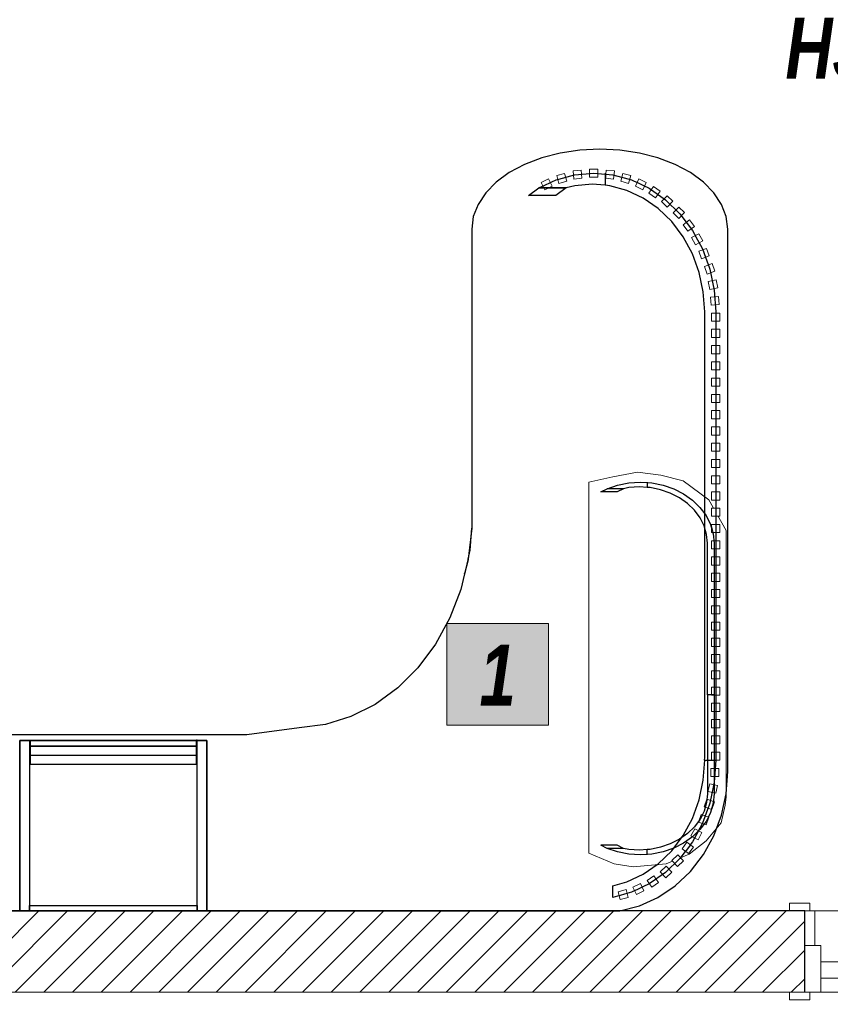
# Model space of a CAD drawing. Header units: millimetres. Extents: x -13157241 to -13144429, y -44179 to -36532.
# Tile 4 of 26: x -13155659 to -13153665, y -42952 to -40530. Entities that reach past the tile are written whole.
import ezdxf

# ---------------------------------------------------------------- set-up
doc = ezdxf.new("R2010")
doc.units = ezdxf.units.MM
doc.header["$MEASUREMENT"] = 0
doc.linetypes.add('Wipeout_Contour', pattern=[1000, 0, -1000])
for name, color, linetype in [('0._RDC (85)_1_0', 7, 'Continuous'), ('0._RDC (85)_1_AAG constr dalles', 7, 'Continuous'), ('0._RDC (85)_1_AAG constr Poteaux', 7, 'Continuous'), ('0._RDC (85)_1_AAG PRO VRD EP', 7, 'Continuous'), ('0._RDC (85)_1_Portes Archicad', 7, 'Continuous')]:
    doc.layers.add(name, color=color, linetype=linetype)
doc.styles.add('STYLE_GENERE_3', font='txt', dxfattribs={"width": 0.8})

msp = doc.modelspace()

# ---------------------------------------------------------------- hatches: boundary and pattern name
at = {"layer": '0._RDC (85)_1_0', "linetype": 'Continuous', "lineweight": 20, "true_color": 0xff9122}
msp.add_hatch(color=30, dxfattribs=at).paths.add_polyline_path([(-13154608.2, -42014.8), (-13154608.2, -42264.8), (-13154358.2, -42264.8), (-13154358.2, -42014.8)])
at = {"layer": '0._RDC (85)_1_0', "linetype": 'Continuous', "lineweight": 0, "true_color": 0x191919}
h = msp.add_hatch(dxfattribs=at)
h.set_pattern_fill('Brique_1_0001', color=250, style=0, pattern_type=2)
h.set_pattern_definition([(45, (-12771109.29, 503849.215), (-35.355339, 35.355339), [])])
h.paths.add_polyline_path([(-13153728, -42722.1), (-13156891.4, -42722.1), (-13156891.4, -42922.1), (-13153728, -42922.1)])

# ---------------------------------------------------------------- linework, layer by layer
at = {"layer": '0._RDC (85)_1_0', "color": 7, "linetype": 'Continuous', "lineweight": 30}
for p, q in [((-13154329.3, -40857.6), (-13154374.9, -40869.4)), ((-13154281.2, -40850.4), (-13154329.3, -40857.6)), ((-13154231.9, -40847.9), (-13154281.2, -40850.4)), ((-13154182.7, -40850.4), (-13154231.9, -40847.9)), ((-13154134.6, -40857.6), (-13154182.7, -40850.4)), ((-13154088.9, -40869.4), (-13154134.6, -40857.6)), ((-13154374.9, -40869.4), (-13154417.1, -40885.5)), ((-13154046.8, -40885.5), (-13154088.9, -40869.4)), ((-13154454.7, -40905.6), (-13154486.8, -40929.1)), ((-13154417.1, -40885.5), (-13154454.7, -40905.6)), ((-13154009.2, -40905.6), (-13154046.8, -40885.5)), ((-13153977.1, -40929.1), (-13154009.2, -40905.6)), ((-13154486.8, -40929.1), (-13154512.6, -40955.4)), ((-13153951.3, -40955.4), (-13153977.1, -40929.1)), ((-13154512.6, -40955.4), (-13154531.5, -40984)), ((-13153932.3, -40984), (-13153951.3, -40955.4)), ((-13154531.5, -40984), (-13154543.1, -41014)), ((-13153920.8, -41014), (-13153932.3, -40984)), ((-13154543.1, -41014), (-13154546.9, -41044.8)), ((-13153916.9, -41044.8), (-13153920.8, -41014)), ((-13154546.9, -41044.8), (-13154546.9, -41780.2)), ((-13153916.9, -41891.3), (-13153916.9, -41044.8)), ((-13154600.7, -42001.2), (-13154636.2, -42065.9)), ((-13154636.2, -42065.9), (-13154679.2, -42123.7)), ((-13154679.2, -42123.7), (-13154728.9, -42173.4)), ((-13154728.9, -42173.4), (-13154784.3, -42213.8)), ((-13154784.3, -42213.8), (-13154844, -42244.1)), ((-13154906.8, -42263.6), (-13154971.3, -42271.9)), ((-13154844, -42244.1), (-13154906.8, -42263.6)), ((-13155100, -42288.5), (-13156130.8, -42288.5)), ((-13154971.3, -42271.9), (-13155100, -42288.5)), ((-13153951.3, -42536.9), (-13153950.8, -42535.6))]:
    msp.add_line(p, q, dxfattribs=at)
at = {"layer": '0._RDC (85)_1_0', "color": 7, "linetype": 'Continuous', "lineweight": 30, "flags": 128}
for points in [[(-13154340.4, -40962), (-13154407, -40962)], [(-13154173.5, -41683.3), (-13154188.9, -41691.4)], [(-13154115.4, -41667.3), (-13154115.4, -41668.4), (-13154115.4, -41680.3)], [(-13154188.9, -41691.4), (-13154229.3, -41691.4)], [(-13154564.5, -41893), (-13154562.3, -41887.4), (-13154556, -41858.2), (-13154555.6, -41856.3), (-13154550.8, -41834.4), (-13154546.9, -41780.2)], [(-13154564.5, -41893), (-13154562.3, -41887.4), (-13154556, -41858.2), (-13154555.6, -41856.3), (-13154550.8, -41834.4), (-13154546.9, -41780.2)], [(-13155658.8, -42722.1), (-13155658.8, -42302.8)], [(-13155658.8, -42302.8), (-13155634.5, -42302.8)], [(-13155658.8, -42302.8), (-13155658.8, -42722.1)], [(-13155198.3, -42302.8), (-13155658.8, -42302.8)], [(-13155658.8, -42302.8), (-13155658.8, -42722.1)], [(-13155198.3, -42302.8), (-13155658.8, -42302.8)], [(-13155634.5, -42302.8), (-13155634.5, -42722.1)], [(-13155634.5, -42302.8), (-13155633.2, -42302.8)], [(-13155634.5, -42302.8), (-13155633.2, -42302.8)], [(-13155634.5, -42302.8), (-13155633.2, -42302.8)], [(-13155634.5, -42302.8), (-13155633.2, -42302.8)], [(-13155634.5, -42302.8), (-13155633.2, -42302.8)], [(-13155633.2, -42316.6), (-13155633.2, -42302.1)], [(-13155633.2, -42302.1), (-13155223.9, -42302.1)], [(-13155633.2, -42302.1), (-13155633.2, -42316.6)], [(-13155633.2, -42302.1), (-13155223.9, -42302.1)], [(-13155633.2, -42302.8), (-13155633.2, -42338.9), (-13155633.2, -42360.6)], [(-13155633.2, -42302.8), (-13155223.9, -42302.8)], [(-13155633.2, -42302.8), (-13155633.2, -42338.9), (-13155633.2, -42360.6)], [(-13155633.2, -42302.8), (-13155223.9, -42302.8)], [(-13155633.2, -42302.8), (-13155633.2, -42338.9), (-13155633.2, -42360.6)], [(-13155633.2, -42302.8), (-13155223.9, -42302.8)], [(-13155223.9, -42302.1), (-13155223.9, -42316.6)], [(-13155223.9, -42302.1), (-13155223.9, -42316.6)], [(-13155222.7, -42302.1), (-13155223.9, -42302.1)], [(-13155223.9, -42360.6), (-13155223.9, -42338.9), (-13155223.9, -42302.8)], [(-13155223.9, -42302.8), (-13155222.7, -42302.8)], [(-13155223.9, -42360.6), (-13155223.9, -42338.9), (-13155223.9, -42302.8)], [(-13155223.9, -42302.8), (-13155222.7, -42302.8)], [(-13155223.9, -42360.6), (-13155223.9, -42338.9), (-13155223.9, -42302.8)], [(-13155223.9, -42302.8), (-13155222.7, -42302.8)], [(-13155223.9, -42302.8), (-13155222.7, -42302.8)], [(-13155223.9, -42302.8), (-13155222.7, -42302.8)], [(-13155222.7, -42722.1), (-13155222.7, -42302.8)], [(-13155222.7, -42302.8), (-13155198.3, -42302.8)], [(-13155198.3, -42722.1), (-13155198.3, -42302.8)], [(-13155198.3, -42722.1), (-13155198.3, -42302.8)], [(-13155198.3, -42302.8), (-13155198.3, -42722.1)], [(-13155223.9, -42316.6), (-13155633.2, -42316.6)], [(-13155633.2, -42316.6), (-13155223.9, -42316.6)], [(-13155633.2, -42338.9), (-13155223.9, -42338.9)], [(-13155633.2, -42338.9), (-13155223.9, -42338.9)], [(-13155633.2, -42338.9), (-13155223.9, -42338.9)], [(-13155633.2, -42360.6), (-13155223.9, -42360.6)], [(-13155633.2, -42360.6), (-13155223.9, -42360.6)], [(-13155633.2, -42360.6), (-13155223.9, -42360.6)], [(-13154188.9, -42560), (-13154229.3, -42560)], [(-13154173.5, -42568.1), (-13154188.9, -42560)], [(-13154115.4, -42584.1), (-13154115.4, -42583), (-13154115.4, -42571.1)], [(-13154200, -42688.7), (-13154200, -42660.3)], [(-13153728, -42722.1), (-13156891.4, -42722.1)], [(-13155634.5, -42722.1), (-13155658.8, -42722.1)], [(-13155658.8, -42722.1), (-13155198.3, -42722.1)], [(-13155658.8, -42722.1), (-13155198.3, -42722.1)], [(-13155634.5, -42708.3), (-13155222.7, -42708.3)], [(-13155634.5, -42722.1), (-13155634.5, -42708.3)], [(-13155222.7, -42722.1), (-13155634.5, -42722.1)], [(-13155222.7, -42708.3), (-13155222.7, -42722.1)], [(-13155198.3, -42722.1), (-13155222.7, -42722.1)]]:
    msp.add_lwpolyline(points, dxfattribs=at)
at = {"layer": '0._RDC (85)_1_0', "color": 7, "linetype": 'Continuous', "lineweight": 20, "flags": 128}
msp.add_lwpolyline([(-13154608.2, -42014.8), (-13154358.2, -42014.8), (-13154358.2, -42264.8), (-13154608.2, -42264.8)], close=True, dxfattribs=at)
at = {"layer": '0._RDC (85)_1_0', "color": 250, "linetype": 'Continuous', "lineweight": 0, "true_color": 0x191919, "flags": 128}
msp.add_lwpolyline([(-13156891.4, -42922.1), (-13153728, -42922.1)], dxfattribs=at)
at = {"layer": '0._RDC (85)_1_AAG constr dalles', "color": 250, "linetype": 'Continuous', "lineweight": 0, "true_color": 0x191919, "flags": 128}
for points in [[(-13156731.4, -38722.1), (-13156731.4, -42722.1), (-13146739.1, -42722.1), (-13146739.1, -40722.1), (-13144939.1, -40722.1), (-13144939.1, -38722.1)], [(-13144939.1, -38722.1), (-13144939.1, -40722.1), (-13146739.1, -40722.1), (-13146739.1, -42722.1), (-13151228, -42722.1), (-13151228, -42922.1), (-13153728, -42922.1), (-13153728, -42722.1), (-13156731.4, -42722.1), (-13156731.4, -38722.1)], [(-13154259.3, -41667.5), (-13154259.3, -42580.1), (-13154196.7, -42605.9), (-13154149.9, -42613.3), (-13154069, -42606.3), (-13154012.3, -42582.5), (-13153970.2, -42549.3), (-13153933.3, -42505.2), (-13153923.4, -42462), (-13153921.4, -42441.3), (-13153921.4, -41786.3), (-13153963.9, -41711.1), (-13154026.8, -41663.8), (-13154081.5, -41650.3), (-13154139, -41642.5), (-13154199.8, -41654)]]:
    msp.add_lwpolyline(points, close=True, dxfattribs=at)
msp.add_lwpolyline([(-13144428.6, -42922.1), (-13144939.1, -42922.1), (-13144939.1, -40922.1), (-13146539.1, -40922.1), (-13146539.1, -42922.1), (-13156731.4, -42922.1), (-13156731.4, -44178.7)], dxfattribs=at)
at = {"layer": '0._RDC (85)_1_Portes Archicad', "color": 35, "linetype": 'Continuous', "lineweight": 0, "true_color": 0xbe753f}
for p, q in [((-13153765, -42722.1), (-13153765, -42703.1)), ((-13153765, -42703.1), (-13153715, -42703.1)), ((-13153715, -42722.1), (-13153765, -42722.1)), ((-13153728, -42807.1), (-13153728, -42722.1)), ((-13153715, -42703.1), (-13153715, -42722.1)), ((-13153715, -42722.1), (-13153703, -42722.1)), ((-13153703, -42722.1), (-13153703, -42807.1)), ((-13153688, -42887.1), (-13153688, -42847.1)), ((-13153688, -42847.1), (-13153588, -42847.1)), ((-13153588, -42887.1), (-13153688, -42887.1)), ((-13153765, -42941.1), (-13153765, -42922.1)), ((-13153765, -42922.1), (-13153728, -42922.1)), ((-13153715, -42941.1), (-13153765, -42941.1)), ((-13153715, -42922.1), (-13153715, -42941.1))]:
    msp.add_line(p, q, dxfattribs=at)
at = {"layer": '0._RDC (85)_1_Portes Archicad', "color": 7, "linetype": 'Continuous', "lineweight": 30}
msp.add_line((-13153728, -42922.1), (-13153728, -42722.1), dxfattribs=at)
at = {"layer": '0._RDC (85)_1_Portes Archicad', "color": 254, "linetype": 'Continuous', "lineweight": 0, "true_color": 0xcccccc}
for p, q in [((-13153728, -42922.1), (-13153728, -42807.1)), ((-13153728, -42807.1), (-13153703, -42807.1)), ((-13153703, -42807.1), (-13153688, -42807.1)), ((-13153688, -42807.1), (-13153688, -42847.1)), ((-13153688, -42887.1), (-13153688, -42922.1)), ((-13153715, -42922.1), (-13153728, -42922.1)), ((-13153688, -42922.1), (-13153715, -42922.1))]:
    msp.add_line(p, q, dxfattribs=at)

# ---------------------------------------------------------------- texts
at = {"layer": '0._RDC (85)_1_AAG PRO VRD EP', "color": 250, "linetype": 'Continuous', "lineweight": 0, "true_color": 0x191919, "insert": (-13154483.2, -42217), "char_height": 150, "attachment_point": 8, "style": 'STYLE_GENERE_3'}
msp.add_mtext('\\A1;{\\pqc;\\fCentury Gothic|b1|i1|c0|p0;\\W0.800000;1}', dxfattribs=at)

# ---------------------------------------------------------------- next in the draw order: wipeouts: each hides what was drawn before it
at = {"color": 254, "linetype": 'Wipeout_Contour', "lineweight": 0, "ltscale": 52613514.91830923}
msp.add_wipeout([(-13153857.9, -40730.6), (-13152774.3, -40730.6), (-13152774.3, -40461.5), (-13153857.9, -40461.5)], dxfattribs=at).dxf.layer = '0._RDC (85)_1_0'
at = {"color": 254, "linetype": 'Wipeout_Contour', "lineweight": 0, "ltscale": 52617556.91045804}
msp.add_wipeout([(-13154332.6, -40932.3), (-13154313.3, -40927.1), (-13154318.6, -40907.8), (-13154337.9, -40913)], dxfattribs=at).dxf.layer = '0._RDC (85)_1_AAG constr Poteaux'
at = {"color": 254, "linetype": 'Wipeout_Contour', "lineweight": 0, "ltscale": 52617401.55832066}
msp.add_wipeout([(-13154295.8, -40921.6), (-13154275.9, -40919.8), (-13154277.7, -40899.9), (-13154297.6, -40901.7)], dxfattribs=at).dxf.layer = '0._RDC (85)_1_AAG constr Poteaux'
at = {"color": 254, "linetype": 'Wipeout_Contour', "lineweight": 0, "ltscale": 52617242.15279234}
msp.add_wipeout([(-13154256.9, -40917.2), (-13154236.9, -40917.2), (-13154236.9, -40897.2), (-13154256.9, -40897.2)], dxfattribs=at).dxf.layer = '0._RDC (85)_1_AAG constr Poteaux'
at = {"color": 254, "linetype": 'Wipeout_Contour', "lineweight": 0, "ltscale": 52617082.83608215}
msp.add_wipeout([(-13154198, -40921.6), (-13154196.2, -40901.7), (-13154216.2, -40899.9), (-13154217.9, -40919.8)], dxfattribs=at).dxf.layer = '0._RDC (85)_1_AAG constr Poteaux'
at = {"color": 254, "linetype": 'Wipeout_Contour', "lineweight": 0, "ltscale": 52616927.71550789}
msp.add_wipeout([(-13154161.3, -40932.3), (-13154156, -40913), (-13154175.3, -40907.8), (-13154180.6, -40927.1)], dxfattribs=at).dxf.layer = '0._RDC (85)_1_AAG constr Poteaux'
at = {"color": 254, "linetype": 'Wipeout_Contour', "lineweight": 0, "ltscale": 52616405.78091708}
msp.add_wipeout([(-13154037.3, -41018.7), (-13154023.4, -41004.3), (-13154037.7, -40990.4), (-13154051.7, -41004.7)], dxfattribs=at).dxf.layer = '0._RDC (85)_1_AAG constr Poteaux'
at = {"color": 254, "linetype": 'Wipeout_Contour', "lineweight": 0, "ltscale": 52616071.66920612}
msp.add_wipeout([(-13153961.2, -41193.4), (-13153941.6, -41189.4), (-13153945.7, -41169.8), (-13153965.3, -41173.8)], dxfattribs=at).dxf.layer = '0._RDC (85)_1_AAG constr Poteaux'
at = {"color": 254, "linetype": 'Wipeout_Contour', "lineweight": 0, "ltscale": 52616053.61440046}
msp.add_wipeout([(-13153958, -41232.2), (-13153938.1, -41230.6), (-13153939.6, -41210.7), (-13153959.6, -41212.2)], dxfattribs=at).dxf.layer = '0._RDC (85)_1_AAG constr Poteaux'
at = {"color": 254, "linetype": 'Wipeout_Contour', "lineweight": 0, "ltscale": 52616046.58305054}
msp.add_wipeout([(-13153956.9, -41271.3), (-13153936.9, -41271.3), (-13153936.9, -41251.3), (-13153956.9, -41251.3)], dxfattribs=at).dxf.layer = '0._RDC (85)_1_AAG constr Poteaux'
at = {"color": 254, "linetype": 'Wipeout_Contour', "lineweight": 0, "ltscale": 52616047.08517955}
msp.add_wipeout([(-13153956.9, -41311.3), (-13153936.9, -41311.3), (-13153936.9, -41291.3), (-13153956.9, -41291.3)], dxfattribs=at).dxf.layer = '0._RDC (85)_1_AAG constr Poteaux'
at = {"color": 254, "linetype": 'Wipeout_Contour', "lineweight": 0, "ltscale": 52616047.58779509}
msp.add_wipeout([(-13153956.9, -41351.3), (-13153936.9, -41351.3), (-13153936.9, -41331.3), (-13153956.9, -41331.3)], dxfattribs=at).dxf.layer = '0._RDC (85)_1_AAG constr Poteaux'
at = {"color": 254, "linetype": 'Wipeout_Contour', "lineweight": 0, "ltscale": 52616048.09089719}
msp.add_wipeout([(-13153956.9, -41391.3), (-13153936.9, -41391.3), (-13153936.9, -41371.3), (-13153956.9, -41371.3)], dxfattribs=at).dxf.layer = '0._RDC (85)_1_AAG constr Poteaux'
at = {"color": 254, "linetype": 'Wipeout_Contour', "lineweight": 0, "ltscale": 52616048.5944858}
msp.add_wipeout([(-13153956.9, -41431.3), (-13153936.9, -41431.3), (-13153936.9, -41411.3), (-13153956.9, -41411.3)], dxfattribs=at).dxf.layer = '0._RDC (85)_1_AAG constr Poteaux'
at = {"color": 254, "linetype": 'Wipeout_Contour', "lineweight": 0, "ltscale": 52616049.09856097}
msp.add_wipeout([(-13153956.9, -41471.3), (-13153936.9, -41471.3), (-13153936.9, -41451.3), (-13153956.9, -41451.3)], dxfattribs=at).dxf.layer = '0._RDC (85)_1_AAG constr Poteaux'
at = {"color": 254, "linetype": 'Wipeout_Contour', "lineweight": 0, "ltscale": 52616049.60312267}
msp.add_wipeout([(-13153956.9, -41511.3), (-13153936.9, -41511.3), (-13153936.9, -41491.3), (-13153956.9, -41491.3)], dxfattribs=at).dxf.layer = '0._RDC (85)_1_AAG constr Poteaux'
at = {"color": 254, "linetype": 'Wipeout_Contour', "lineweight": 0, "ltscale": 52616050.10817091}
msp.add_wipeout([(-13153956.9, -41551.3), (-13153936.9, -41551.3), (-13153936.9, -41531.3), (-13153956.9, -41531.3)], dxfattribs=at).dxf.layer = '0._RDC (85)_1_AAG constr Poteaux'
at = {"color": 254, "linetype": 'Wipeout_Contour', "lineweight": 0, "ltscale": 52616050.61370569}
msp.add_wipeout([(-13153956.9, -41591.3), (-13153936.9, -41591.3), (-13153936.9, -41571.3), (-13153956.9, -41571.3)], dxfattribs=at).dxf.layer = '0._RDC (85)_1_AAG constr Poteaux'
at = {"color": 254, "linetype": 'Wipeout_Contour', "lineweight": 0, "ltscale": 52616051.11972701}
msp.add_wipeout([(-13153956.9, -41631.3), (-13153936.9, -41631.3), (-13153936.9, -41611.3), (-13153956.9, -41611.3)], dxfattribs=at).dxf.layer = '0._RDC (85)_1_AAG constr Poteaux'
at = {"color": 254, "linetype": 'Wipeout_Contour', "lineweight": 0, "ltscale": 52616051.62623487}
msp.add_wipeout([(-13153956.9, -41671.3), (-13153936.9, -41671.3), (-13153936.9, -41651.3), (-13153956.9, -41651.3)], dxfattribs=at).dxf.layer = '0._RDC (85)_1_AAG constr Poteaux'
at = {"color": 254, "linetype": 'Wipeout_Contour', "lineweight": 0, "ltscale": 52616052.13322926}
msp.add_wipeout([(-13153956.9, -41711.3), (-13153936.9, -41711.3), (-13153936.9, -41691.3), (-13153956.9, -41691.3)], dxfattribs=at).dxf.layer = '0._RDC (85)_1_AAG constr Poteaux'
at = {"color": 254, "linetype": 'Wipeout_Contour', "lineweight": 0, "ltscale": 52616052.6407102}
msp.add_wipeout([(-13153956.9, -41751.3), (-13153936.9, -41751.3), (-13153936.9, -41731.3), (-13153956.9, -41731.3)], dxfattribs=at).dxf.layer = '0._RDC (85)_1_AAG constr Poteaux'
at = {"color": 254, "linetype": 'Wipeout_Contour', "lineweight": 0, "ltscale": 52616053.14867768}
msp.add_wipeout([(-13153956.9, -41791.3), (-13153936.9, -41791.3), (-13153936.9, -41771.3), (-13153956.9, -41771.3)], dxfattribs=at).dxf.layer = '0._RDC (85)_1_AAG constr Poteaux'
at = {"color": 254, "linetype": 'Wipeout_Contour', "lineweight": 0, "ltscale": 52616053.65713169}
msp.add_wipeout([(-13153956.9, -41831.3), (-13153936.9, -41831.3), (-13153936.9, -41811.3), (-13153956.9, -41811.3)], dxfattribs=at).dxf.layer = '0._RDC (85)_1_AAG constr Poteaux'
at = {"color": 254, "linetype": 'Wipeout_Contour', "lineweight": 0, "ltscale": 52616054.16607223}
msp.add_wipeout([(-13153956.9, -41871.3), (-13153936.9, -41871.3), (-13153936.9, -41851.3), (-13153956.9, -41851.3)], dxfattribs=at).dxf.layer = '0._RDC (85)_1_AAG constr Poteaux'
at = {"color": 254, "linetype": 'Wipeout_Contour', "lineweight": 0, "ltscale": 52616054.67549933}
msp.add_wipeout([(-13153956.9, -41911.3), (-13153936.9, -41911.3), (-13153936.9, -41891.3), (-13153956.9, -41891.3)], dxfattribs=at).dxf.layer = '0._RDC (85)_1_AAG constr Poteaux'
at = {"color": 254, "linetype": 'Wipeout_Contour', "lineweight": 0, "ltscale": 52616055.18541295}
msp.add_wipeout([(-13153956.9, -41951.3), (-13153936.9, -41951.3), (-13153936.9, -41931.3), (-13153956.9, -41931.3)], dxfattribs=at).dxf.layer = '0._RDC (85)_1_AAG constr Poteaux'
at = {"color": 254, "linetype": 'Wipeout_Contour', "lineweight": 0, "ltscale": 52616055.69581312}
msp.add_wipeout([(-13153956.9, -41991.3), (-13153936.9, -41991.3), (-13153936.9, -41971.3), (-13153956.9, -41971.3)], dxfattribs=at).dxf.layer = '0._RDC (85)_1_AAG constr Poteaux'
at = {"color": 254, "linetype": 'Wipeout_Contour', "lineweight": 0, "ltscale": 52616056.20669983}
msp.add_wipeout([(-13153956.9, -42031.3), (-13153936.9, -42031.3), (-13153936.9, -42011.3), (-13153956.9, -42011.3)], dxfattribs=at).dxf.layer = '0._RDC (85)_1_AAG constr Poteaux'
at = {"color": 254, "linetype": 'Wipeout_Contour', "lineweight": 0, "ltscale": 52616056.71807306}
msp.add_wipeout([(-13153956.9, -42071.3), (-13153936.9, -42071.3), (-13153936.9, -42051.3), (-13153956.9, -42051.3)], dxfattribs=at).dxf.layer = '0._RDC (85)_1_AAG constr Poteaux'
at = {"color": 254, "linetype": 'Wipeout_Contour', "lineweight": 0, "ltscale": 52616057.22993284}
msp.add_wipeout([(-13153956.9, -42111.3), (-13153936.9, -42111.3), (-13153936.9, -42091.3), (-13153956.9, -42091.3)], dxfattribs=at).dxf.layer = '0._RDC (85)_1_AAG constr Poteaux'
at = {"color": 254, "linetype": 'Wipeout_Contour', "lineweight": 0, "ltscale": 52616057.74227916}
msp.add_wipeout([(-13153956.9, -42151.3), (-13153936.9, -42151.3), (-13153936.9, -42131.3), (-13153956.9, -42131.3)], dxfattribs=at).dxf.layer = '0._RDC (85)_1_AAG constr Poteaux'
at = {"color": 254, "linetype": 'Wipeout_Contour', "lineweight": 0, "ltscale": 52616058.25511203}
msp.add_wipeout([(-13153956.9, -42191.3), (-13153936.9, -42191.3), (-13153936.9, -42171.3), (-13153956.9, -42171.3)], dxfattribs=at).dxf.layer = '0._RDC (85)_1_AAG constr Poteaux'
at = {"color": 254, "linetype": 'Wipeout_Contour', "lineweight": 0, "ltscale": 52616058.76843143}
msp.add_wipeout([(-13153956.9, -42231.3), (-13153936.9, -42231.3), (-13153936.9, -42211.3), (-13153956.9, -42211.3)], dxfattribs=at).dxf.layer = '0._RDC (85)_1_AAG constr Poteaux'
at = {"color": 254, "linetype": 'Wipeout_Contour', "lineweight": 0, "ltscale": 52616059.28223736}
msp.add_wipeout([(-13153956.9, -42271.3), (-13153936.9, -42271.3), (-13153936.9, -42251.3), (-13153956.9, -42251.3)], dxfattribs=at).dxf.layer = '0._RDC (85)_1_AAG constr Poteaux'
at = {"color": 254, "linetype": 'Wipeout_Contour', "lineweight": 0, "ltscale": 52616059.79652983}
msp.add_wipeout([(-13153956.9, -42311.3), (-13153936.9, -42311.3), (-13153936.9, -42291.3), (-13153956.9, -42291.3)], dxfattribs=at).dxf.layer = '0._RDC (85)_1_AAG constr Poteaux'
at = {"color": 254, "linetype": 'Wipeout_Contour', "lineweight": 0, "ltscale": 52616060.31130885}
msp.add_wipeout([(-13153956.9, -42351.3), (-13153936.9, -42351.3), (-13153936.9, -42331.3), (-13153956.9, -42331.3)], dxfattribs=at).dxf.layer = '0._RDC (85)_1_AAG constr Poteaux'
at = {"color": 254, "linetype": 'Wipeout_Contour', "lineweight": 0, "ltscale": 52616069.07334106}
msp.add_wipeout([(-13153959, -42391.3), (-13153939, -42391.3), (-13153939, -42371.3), (-13153959, -42371.3)], dxfattribs=at).dxf.layer = '0._RDC (85)_1_AAG constr Poteaux'
at = {"color": 254, "linetype": 'Wipeout_Contour', "lineweight": 0, "ltscale": 52616089.6379983}
msp.add_wipeout([(-13153965.9, -42428.6), (-13153946.3, -42432.7), (-13153942.2, -42413.2), (-13153961.7, -42409)], dxfattribs=at).dxf.layer = '0._RDC (85)_1_AAG constr Poteaux'
at = {"color": 254, "linetype": 'Wipeout_Contour', "lineweight": 0, "ltscale": 52616124.88716821}
msp.add_wipeout([(-13153975.5, -42465.9), (-13153956.7, -42472.7), (-13153949.9, -42454), (-13153968.7, -42447.1)], dxfattribs=at).dxf.layer = '0._RDC (85)_1_AAG constr Poteaux'

# ---------------------------------------------------------------- next in the draw order: linework, layer by layer
at = {"layer": '0._RDC (85)_1_0', "color": 7, "linetype": 'Continuous', "lineweight": 30, "flags": 128}
for points in [[(-13154218.9, -40907.2), (-13154218.9, -40909.7), (-13154218.9, -40936.8)], [(-13154229.3, -41691.4), (-13154213.8, -41683.3), (-13154188.5, -41674.6), (-13154160.8, -41669.1), (-13154132.4, -41667.3), (-13154115.4, -41668.4), (-13154104, -41669.1), (-13154076.3, -41674.6), (-13154049.9, -41683.7), (-13154025.7, -41696), (-13154004, -41711.4), (-13153985.5, -41729.3), (-13153970.6, -41749.4), (-13153959.7, -41771.3), (-13153953, -41794.2), (-13153950.8, -41817.7), (-13153950.8, -42190.7)], [(-13153967.2, -42190.7), (-13153967.2, -41817.7), (-13153969.3, -41796.1), (-13153975.4, -41774.9), (-13153985.4, -41754.8), (-13153999.2, -41736.3), (-13154016.2, -41719.7), (-13154036.2, -41705.6), (-13154058.6, -41694.2), (-13154082.8, -41685.9), (-13154108.4, -41680.8), (-13154115.4, -41680.3), (-13154134.5, -41679.1), (-13154160.7, -41680.8), (-13154173.5, -41683.3), (-13154213.8, -41683.3)], [(-13153950.8, -42190.7), (-13153967.2, -42190.7)], [(-13153950.8, -42190.7), (-13153967.2, -42190.7)], [(-13153974.5, -42351.4), (-13153946.9, -42351.4)]]:
    msp.add_lwpolyline(points, dxfattribs=at)
at = {"layer": '0._RDC (85)_1_AAG constr Poteaux', "color": 7, "linetype": 'Continuous', "lineweight": 20, "flags": 128}
for points in [[(-13154332.6, -40932.3), (-13154313.3, -40927.1), (-13154318.6, -40907.8), (-13154337.9, -40913)], [(-13154295.8, -40921.6), (-13154275.9, -40919.8), (-13154277.7, -40899.9), (-13154297.6, -40901.7)], [(-13154256.9, -40917.2), (-13154236.9, -40917.2), (-13154236.9, -40897.2), (-13154256.9, -40897.2)], [(-13154198, -40921.6), (-13154217.9, -40919.8), (-13154216.2, -40899.9), (-13154196.2, -40901.7)], [(-13154161.3, -40932.3), (-13154180.6, -40927.1), (-13154175.3, -40907.8), (-13154156, -40913)], [(-13154037.3, -41018.7), (-13154051.7, -41004.7), (-13154037.7, -40990.4), (-13154023.4, -41004.3)], [(-13153961.2, -41193.4), (-13153965.3, -41173.8), (-13153945.7, -41169.8), (-13153941.6, -41189.4)], [(-13153958, -41232.2), (-13153959.6, -41212.2), (-13153939.6, -41210.7), (-13153938.1, -41230.6)], [(-13153956.9, -41271.3), (-13153956.9, -41251.3), (-13153936.9, -41251.3), (-13153936.9, -41271.3)], [(-13153956.9, -41311.3), (-13153956.9, -41291.3), (-13153936.9, -41291.3), (-13153936.9, -41311.3)], [(-13153956.9, -41351.3), (-13153956.9, -41331.3), (-13153936.9, -41331.3), (-13153936.9, -41351.3)], [(-13153956.9, -41391.3), (-13153956.9, -41371.3), (-13153936.9, -41371.3), (-13153936.9, -41391.3)], [(-13153956.9, -41431.3), (-13153956.9, -41411.3), (-13153936.9, -41411.3), (-13153936.9, -41431.3)], [(-13153956.9, -41471.3), (-13153956.9, -41451.3), (-13153936.9, -41451.3), (-13153936.9, -41471.3)], [(-13153956.9, -41511.3), (-13153956.9, -41491.3), (-13153936.9, -41491.3), (-13153936.9, -41511.3)], [(-13153956.9, -41551.3), (-13153956.9, -41531.3), (-13153936.9, -41531.3), (-13153936.9, -41551.3)], [(-13153956.9, -41591.3), (-13153956.9, -41571.3), (-13153936.9, -41571.3), (-13153936.9, -41591.3)], [(-13153956.9, -41631.3), (-13153956.9, -41611.3), (-13153936.9, -41611.3), (-13153936.9, -41631.3)], [(-13153956.9, -41671.3), (-13153956.9, -41651.3), (-13153936.9, -41651.3), (-13153936.9, -41671.3)], [(-13153956.9, -41711.3), (-13153956.9, -41691.3), (-13153936.9, -41691.3), (-13153936.9, -41711.3)], [(-13153956.9, -41751.3), (-13153956.9, -41731.3), (-13153936.9, -41731.3), (-13153936.9, -41751.3)], [(-13153956.9, -41791.3), (-13153956.9, -41771.3), (-13153936.9, -41771.3), (-13153936.9, -41791.3)], [(-13153956.9, -41831.3), (-13153956.9, -41811.3), (-13153936.9, -41811.3), (-13153936.9, -41831.3)], [(-13153956.9, -41871.3), (-13153956.9, -41851.3), (-13153936.9, -41851.3), (-13153936.9, -41871.3)], [(-13153956.9, -41911.3), (-13153956.9, -41891.3), (-13153936.9, -41891.3), (-13153936.9, -41911.3)], [(-13153956.9, -41951.3), (-13153956.9, -41931.3), (-13153936.9, -41931.3), (-13153936.9, -41951.3)], [(-13153956.9, -41991.3), (-13153956.9, -41971.3), (-13153936.9, -41971.3), (-13153936.9, -41991.3)], [(-13153956.9, -42031.3), (-13153956.9, -42011.3), (-13153936.9, -42011.3), (-13153936.9, -42031.3)], [(-13153956.9, -42071.3), (-13153956.9, -42051.3), (-13153936.9, -42051.3), (-13153936.9, -42071.3)], [(-13153956.9, -42111.3), (-13153956.9, -42091.3), (-13153936.9, -42091.3), (-13153936.9, -42111.3)], [(-13153956.9, -42151.3), (-13153956.9, -42131.3), (-13153936.9, -42131.3), (-13153936.9, -42151.3)], [(-13153956.9, -42191.3), (-13153956.9, -42171.3), (-13153936.9, -42171.3), (-13153936.9, -42191.3)], [(-13153956.9, -42231.3), (-13153956.9, -42211.3), (-13153936.9, -42211.3), (-13153936.9, -42231.3)], [(-13153956.9, -42271.3), (-13153956.9, -42251.3), (-13153936.9, -42251.3), (-13153936.9, -42271.3)], [(-13153956.9, -42311.3), (-13153956.9, -42291.3), (-13153936.9, -42291.3), (-13153936.9, -42311.3)], [(-13153956.9, -42351.3), (-13153956.9, -42331.3), (-13153936.9, -42331.3), (-13153936.9, -42351.3)], [(-13153959, -42391.3), (-13153959, -42371.3), (-13153939, -42371.3), (-13153939, -42391.3)], [(-13153965.9, -42428.6), (-13153961.7, -42409), (-13153942.2, -42413.2), (-13153946.3, -42432.7)], [(-13153975.5, -42465.9), (-13153968.7, -42447.1), (-13153949.9, -42454), (-13153956.7, -42472.7)]]:
    msp.add_lwpolyline(points, close=True, dxfattribs=at)

# ---------------------------------------------------------------- next in the draw order: texts
at = {"layer": '0._RDC (85)_1_0', "color": 250, "linetype": 'Continuous', "lineweight": 0, "true_color": 0x191919, "insert": (-13153316.1, -40677.1), "char_height": 150, "attachment_point": 8, "style": 'STYLE_GENERE_3'}
msp.add_mtext('\\A1;{\\pqc;\\fCentury Gothic|b1|i1|c0|p0;\\W0.800000;HSP \\fCentury Gothic|b1|i1|c0|p0;\\W0.800000;300\\fCentury Gothic|b1|i1|c0|p0;\\W0.800000; cm}', dxfattribs=at)

# ---------------------------------------------------------------- next in the draw order: wipeouts: each hides what was drawn before it
at = {"color": 254, "linetype": 'Wipeout_Contour', "lineweight": 0, "ltscale": 52617705.43628836}
msp.add_wipeout([(-13154367.4, -40948.1), (-13154349.4, -40939.5), (-13154357.9, -40921.4), (-13154376, -40930)], dxfattribs=at).dxf.layer = '0._RDC (85)_1_AAG constr Poteaux'
at = {"color": 254, "linetype": 'Wipeout_Contour', "lineweight": 0, "ltscale": 52616779.55566908}
msp.add_wipeout([(-13154126.4, -40948.1), (-13154117.9, -40930), (-13154136, -40921.4), (-13154144.5, -40939.5)], dxfattribs=at).dxf.layer = '0._RDC (85)_1_AAG constr Poteaux'
at = {"color": 254, "linetype": 'Wipeout_Contour', "lineweight": 0, "ltscale": 52616308.29243764}
msp.add_wipeout([(-13154015.1, -41050.2), (-13153999.1, -41038.2), (-13154011.1, -41022.2), (-13154027.1, -41034.2)], dxfattribs=at).dxf.layer = '0._RDC (85)_1_AAG constr Poteaux'
at = {"color": 254, "linetype": 'Wipeout_Contour', "lineweight": 0, "ltscale": 52616180.08781809}
msp.add_wipeout([(-13153989.2, -42503.5), (-13153970.4, -42510.3), (-13153963.6, -42491.5), (-13153982.3, -42484.7)], dxfattribs=at).dxf.layer = '0._RDC (85)_1_AAG constr Poteaux'

# ---------------------------------------------------------------- next in the draw order: linework, layer by layer
at = {"layer": '0._RDC (85)_1_0', "color": 7, "linetype": 'Continuous', "lineweight": 30, "flags": 128}
for points in [[(-13154382, -40943.6), (-13154314.8, -40943.6)], [(-13154382, -40943.6), (-13154381.5, -40943.6)], [(-13154314.8, -40943.6), (-13154340.4, -40962)]]:
    msp.add_lwpolyline(points, dxfattribs=at)
at = {"layer": '0._RDC (85)_1_AAG constr Poteaux', "color": 7, "linetype": 'Continuous', "lineweight": 20, "flags": 128}
for points in [[(-13154367.4, -40948.1), (-13154349.4, -40939.5), (-13154357.9, -40921.4), (-13154376, -40930)], [(-13154126.4, -40948.1), (-13154144.5, -40939.5), (-13154136, -40921.4), (-13154117.9, -40930)], [(-13154015.1, -41050.2), (-13154027.1, -41034.2), (-13154011.1, -41022.2), (-13153999.1, -41038.2)], [(-13153989.2, -42503.5), (-13153982.3, -42484.7), (-13153963.6, -42491.5), (-13153970.4, -42510.3)]]:
    msp.add_lwpolyline(points, close=True, dxfattribs=at)

# ---------------------------------------------------------------- next in the draw order: wipeouts: each hides what was drawn before it
at = {"color": 254, "linetype": 'Wipeout_Contour', "lineweight": 0, "ltscale": 52616643.73062553}
msp.add_wipeout([(-13154094.7, -40967.8), (-13154083.3, -40951.4), (-13154099.7, -40939.9), (-13154111.1, -40956.3)], dxfattribs=at).dxf.layer = '0._RDC (85)_1_AAG constr Poteaux'
at = {"color": 254, "linetype": 'Wipeout_Contour', "lineweight": 0, "ltscale": 52616226.17212638}
msp.add_wipeout([(-13153996.5, -41083.4), (-13153978.9, -41073.9), (-13153988.4, -41056.3), (-13154006, -41065.8)], dxfattribs=at).dxf.layer = '0._RDC (85)_1_AAG constr Poteaux'
at = {"color": 254, "linetype": 'Wipeout_Contour', "lineweight": 0, "ltscale": 52616251.49815561}
msp.add_wipeout([(-13154007.7, -42537.4), (-13153990, -42546.9), (-13153980.6, -42529.3), (-13153998.2, -42519.8)], dxfattribs=at).dxf.layer = '0._RDC (85)_1_AAG constr Poteaux'

# ---------------------------------------------------------------- next in the draw order: linework, layer by layer
at = {"layer": '0._RDC (85)_1_0', "color": 7, "linetype": 'Continuous', "lineweight": 30}
msp.add_line((-13153977.1, -42583.3), (-13153951.3, -42536.9), dxfattribs=at)
at = {"layer": '0._RDC (85)_1_AAG constr Poteaux', "color": 7, "linetype": 'Continuous', "lineweight": 20, "flags": 128}
for points in [[(-13154094.7, -40967.8), (-13154111.1, -40956.3), (-13154099.7, -40939.9), (-13154083.3, -40951.4)], [(-13153996.5, -41083.4), (-13154006, -41065.8), (-13153988.4, -41056.3), (-13153978.9, -41073.9)], [(-13154007.7, -42537.4), (-13153998.2, -42519.8), (-13153980.6, -42529.3), (-13153990, -42546.9)]]:
    msp.add_lwpolyline(points, close=True, dxfattribs=at)

# ---------------------------------------------------------------- next in the draw order: wipeouts: each hides what was drawn before it
at = {"color": 254, "linetype": 'Wipeout_Contour', "lineweight": 0, "ltscale": 52616520.15737214}
msp.add_wipeout([(-13154066, -40990.8), (-13154052.1, -40976.4), (-13154066.4, -40962.5), (-13154080.4, -40976.8)], dxfattribs=at).dxf.layer = '0._RDC (85)_1_AAG constr Poteaux'
at = {"color": 254, "linetype": 'Wipeout_Contour', "lineweight": 0, "ltscale": 52616159.0001833}
msp.add_wipeout([(-13153981.5, -41117.7), (-13153962.7, -41110.9), (-13153969.5, -41092.1), (-13153988.3, -41098.9)], dxfattribs=at).dxf.layer = '0._RDC (85)_1_AAG constr Poteaux'
at = {"color": 254, "linetype": 'Wipeout_Contour', "lineweight": 0, "ltscale": 52616337.40097307}
msp.add_wipeout([(-13154029.5, -42569.1), (-13154013.5, -42581.1), (-13154001.5, -42565.2), (-13154017.5, -42553.1)], dxfattribs=at).dxf.layer = '0._RDC (85)_1_AAG constr Poteaux'

# ---------------------------------------------------------------- next in the draw order: linework, layer by layer
at = {"layer": '0._RDC (85)_1_0', "color": 7, "linetype": 'Continuous', "lineweight": 30}
msp.add_line((-13154009.2, -42624.7), (-13153977.1, -42583.3), dxfattribs=at)
at = {"layer": '0._RDC (85)_1_AAG constr Poteaux', "color": 7, "linetype": 'Continuous', "lineweight": 20, "flags": 128}
for points in [[(-13154066, -40990.8), (-13154080.4, -40976.8), (-13154066.4, -40962.5), (-13154052.1, -40976.4)], [(-13153981.5, -41117.7), (-13153988.3, -41098.9), (-13153969.5, -41092.1), (-13153962.7, -41110.9)], [(-13154029.5, -42569.1), (-13154017.5, -42553.1), (-13154001.5, -42565.2), (-13154013.5, -42581.1)]]:
    msp.add_lwpolyline(points, close=True, dxfattribs=at)

# ---------------------------------------------------------------- next in the draw order: wipeouts: each hides what was drawn before it
at = {"color": 254, "linetype": 'Wipeout_Contour', "lineweight": 0, "ltscale": 52616104.75625464}
msp.add_wipeout([(-13153967.8, -41155.3), (-13153949, -41148.5), (-13153955.9, -41129.7), (-13153974.7, -41136.5)], dxfattribs=at).dxf.layer = '0._RDC (85)_1_AAG constr Poteaux'
at = {"color": 254, "linetype": 'Wipeout_Contour', "lineweight": 0, "ltscale": 52616437.20697878}
msp.add_wipeout([(-13154054.5, -42598.1), (-13154040.5, -42612.4), (-13154026.2, -42598.5), (-13154040.1, -42584.1)], dxfattribs=at).dxf.layer = '0._RDC (85)_1_AAG constr Poteaux'

# ---------------------------------------------------------------- next in the draw order: linework, layer by layer
at = {"layer": '0._RDC (85)_1_0', "color": 7, "linetype": 'Continuous', "lineweight": 30, "flags": 128}
for points in [[(-13153974.5, -42351.4), (-13153974, -42344.6), (-13153974, -41248.6), (-13153977.4, -41199.4), (-13153987.6, -41151.4), (-13154004.2, -41105.8), (-13154026.8, -41063.7), (-13154055, -41026.1), (-13154088, -40994.1), (-13154125, -40968.3), (-13154165.1, -40949.4), (-13154207.2, -40937.9), (-13154218.9, -40936.8), (-13154250.5, -40934), (-13154293.7, -40937.9), (-13154314.8, -40943.6), (-13154381.5, -40943.6)], [(-13153950.8, -42190.7), (-13153950.8, -42433.7), (-13153953, -42457.2), (-13153959.7, -42480.2), (-13153970.6, -42502), (-13153985.5, -42522.1), (-13154004, -42540.1), (-13154025.7, -42555.4), (-13154049.9, -42567.7), (-13154076.3, -42576.8), (-13154104, -42582.3), (-13154115.4, -42583), (-13154132.4, -42584.1), (-13154160.8, -42582.3), (-13154188.5, -42576.8), (-13154213.8, -42568.1), (-13154229.3, -42560)], [(-13153967.2, -42190.7), (-13153967.2, -42433.7), (-13153969.3, -42455.4), (-13153975.4, -42476.5), (-13153985.4, -42496.6), (-13153999.2, -42515.2), (-13154016.2, -42531.7), (-13154036.2, -42545.8), (-13154058.6, -42557.2), (-13154082.8, -42565.5), (-13154108.4, -42570.6), (-13154115.4, -42571.1), (-13154134.5, -42572.3), (-13154160.7, -42570.6), (-13154173.5, -42568.1), (-13154213.8, -42568.1)]]:
    msp.add_lwpolyline(points, dxfattribs=at)
at = {"layer": '0._RDC (85)_1_AAG constr Poteaux', "color": 7, "linetype": 'Continuous', "lineweight": 20, "flags": 128}
for points in [[(-13153967.8, -41155.3), (-13153974.7, -41136.5), (-13153955.9, -41129.7), (-13153949, -41148.5)], [(-13154054.5, -42598.1), (-13154040.1, -42584.1), (-13154026.2, -42598.5), (-13154040.5, -42612.4)]]:
    msp.add_lwpolyline(points, close=True, dxfattribs=at)

# ---------------------------------------------------------------- next in the draw order: wipeouts: each hides what was drawn before it
at = {"color": 254, "linetype": 'Wipeout_Contour', "lineweight": 0, "ltscale": 52616552.29221412}
msp.add_wipeout([(-13154083.1, -42626), (-13154069.2, -42640.3), (-13154054.9, -42626.4), (-13154068.8, -42612)], dxfattribs=at).dxf.layer = '0._RDC (85)_1_AAG constr Poteaux'

# ---------------------------------------------------------------- next in the draw order: linework, layer by layer
at = {"layer": '0._RDC (85)_1_0', "color": 7, "linetype": 'Continuous', "lineweight": 30}
msp.add_line((-13154046.8, -42660.1), (-13154009.2, -42624.7), dxfattribs=at)
at = {"layer": '0._RDC (85)_1_AAG constr Poteaux', "color": 7, "linetype": 'Continuous', "lineweight": 20, "flags": 128}
msp.add_lwpolyline([(-13154083.1, -42626), (-13154068.8, -42612), (-13154054.9, -42626.4), (-13154069.2, -42640.3)], close=True, dxfattribs=at)

# ---------------------------------------------------------------- next in the draw order: wipeouts: each hides what was drawn before it
at = {"color": 254, "linetype": 'Wipeout_Contour', "lineweight": 0, "ltscale": 52616682.98707028}
msp.add_wipeout([(-13154115.5, -42646.9), (-13154104.1, -42663.3), (-13154087.7, -42651.8), (-13154099.1, -42635.4)], dxfattribs=at).dxf.layer = '0._RDC (85)_1_AAG constr Poteaux'

# ---------------------------------------------------------------- next in the draw order: linework, layer by layer
at = {"layer": '0._RDC (85)_1_0', "color": 7, "linetype": 'Continuous', "lineweight": 30}
msp.add_line((-13154088.9, -42688.6), (-13154046.8, -42660.1), dxfattribs=at)
at = {"layer": '0._RDC (85)_1_AAG constr Poteaux', "color": 7, "linetype": 'Continuous', "lineweight": 20, "flags": 128}
msp.add_lwpolyline([(-13154115.5, -42646.9), (-13154099.1, -42635.4), (-13154087.7, -42651.8), (-13154104.1, -42663.3)], close=True, dxfattribs=at)

# ---------------------------------------------------------------- next in the draw order: wipeouts: each hides what was drawn before it
at = {"color": 254, "linetype": 'Wipeout_Contour', "lineweight": 0, "ltscale": 52616824.63460959}
msp.add_wipeout([(-13154150.3, -42663.3), (-13154141.7, -42681.4), (-13154123.6, -42672.8), (-13154132.2, -42654.8)], dxfattribs=at).dxf.layer = '0._RDC (85)_1_AAG constr Poteaux'

# ---------------------------------------------------------------- next in the draw order: linework, layer by layer
at = {"layer": '0._RDC (85)_1_AAG constr Poteaux', "color": 7, "linetype": 'Continuous', "lineweight": 20, "flags": 128}
msp.add_lwpolyline([(-13154150.3, -42663.3), (-13154132.2, -42654.8), (-13154123.6, -42672.8), (-13154141.7, -42681.4)], close=True, dxfattribs=at)

# ---------------------------------------------------------------- next in the draw order: wipeouts: each hides what was drawn before it
at = {"color": 254, "linetype": 'Wipeout_Contour', "lineweight": 0, "ltscale": 52616974.88984042}
msp.add_wipeout([(-13154186.8, -42674.7), (-13154181.5, -42694), (-13154162.2, -42688.7), (-13154167.5, -42669.5)], dxfattribs=at).dxf.layer = '0._RDC (85)_1_AAG constr Poteaux'

# ---------------------------------------------------------------- next in the draw order: linework, layer by layer
at = {"layer": '0._RDC (85)_1_0', "color": 7, "linetype": 'Continuous', "lineweight": 30, "flags": 128}
for points in [[(-13156130.8, -42722.1), (-13154281.2, -42722.1), (-13154231.9, -42722.1), (-13154182.7, -42722.1), (-13154134.6, -42709.4), (-13154088.9, -42688.6), (-13154046.8, -42660.1), (-13154009.2, -42624.7), (-13153977.1, -42583.3), (-13153951.3, -42536.9), (-13153932.3, -42486.6), (-13153920.8, -42433.7), (-13153916.9, -42379.4), (-13153916.9, -41044.8), (-13153920.8, -41014), (-13153932.3, -40984), (-13153951.3, -40955.4), (-13153977.1, -40929.1), (-13154009.2, -40905.6), (-13154046.8, -40885.5), (-13154088.9, -40869.4), (-13154134.6, -40857.6), (-13154182.7, -40850.4), (-13154231.9, -40847.9), (-13154281.2, -40850.4), (-13154329.3, -40857.6), (-13154374.9, -40869.4), (-13154417.1, -40885.5), (-13154454.7, -40905.6), (-13154486.8, -40929.1), (-13154512.6, -40955.4), (-13154531.5, -40984), (-13154543.1, -41014), (-13154546.9, -41044.8), (-13154546.9, -41780.2), (-13154555.6, -41856.3), (-13154556, -41858.2), (-13154564.5, -41893), (-13154573.7, -41930.9), (-13154600.7, -42001.2), (-13154636.2, -42065.9), (-13154679.2, -42123.7), (-13154728.9, -42173.4), (-13154784.3, -42213.8), (-13154844, -42244.1), (-13154906.8, -42263.6), (-13154971.3, -42271.9), (-13155100, -42288.5), (-13156130.8, -42288.5)], [(-13156130.8, -42722.1), (-13154281.2, -42722.1), (-13154231.9, -42722.1), (-13154182.7, -42722.1), (-13154134.6, -42709.4), (-13154088.9, -42688.6), (-13154046.8, -42660.1), (-13154009.2, -42624.7), (-13153977.1, -42583.3), (-13153951.3, -42536.9), (-13153932.3, -42486.6), (-13153920.8, -42433.7), (-13153916.9, -42379.4), (-13153916.9, -41044.8), (-13153920.8, -41014), (-13153932.3, -40984), (-13153951.3, -40955.4), (-13153977.1, -40929.1), (-13154009.2, -40905.6), (-13154046.8, -40885.5), (-13154088.9, -40869.4), (-13154134.6, -40857.6), (-13154182.7, -40850.4), (-13154231.9, -40847.9), (-13154281.2, -40850.4), (-13154329.3, -40857.6), (-13154374.9, -40869.4), (-13154417.1, -40885.5), (-13154454.7, -40905.6), (-13154486.8, -40929.1), (-13154512.6, -40955.4), (-13154531.5, -40984), (-13154543.1, -41014), (-13154546.9, -41044.8), (-13154546.9, -41780.2), (-13154555.6, -41856.3), (-13154556, -41858.2), (-13154564.5, -41893), (-13154573.7, -41930.9), (-13154600.7, -42001.2), (-13154636.2, -42065.9), (-13154679.2, -42123.7), (-13154728.9, -42173.4), (-13154784.3, -42213.8), (-13154844, -42244.1), (-13154906.8, -42263.6), (-13154971.3, -42271.9), (-13155100, -42288.5), (-13156130.8, -42288.5)], [(-13154407, -40962), (-13154381.5, -40943.6), (-13154339.6, -40923.9), (-13154293.9, -40911.4), (-13154246.9, -40907.2), (-13154218.9, -40909.7), (-13154200, -40911.4), (-13154154.2, -40923.9), (-13154110.7, -40944.4), (-13154070.6, -40972.4), (-13154034.8, -41007.2), (-13154004.2, -41047.9), (-13153979.6, -41093.6), (-13153961.6, -41143.1), (-13153950.6, -41195.2), (-13153946.9, -41248.6), (-13153946.9, -42351.4), (-13153950.6, -42404.9), (-13153961.6, -42457), (-13153979.6, -42506.5), (-13154004.2, -42552.2), (-13154034.8, -42592.9), (-13154070.6, -42627.7), (-13154110.7, -42655.7), (-13154154.2, -42676.2), (-13154200, -42688.7)], [(-13154200, -42660.3), (-13154165.1, -42650.7), (-13154125, -42631.8), (-13154088, -42606), (-13154055, -42573.9), (-13154026.8, -42536.4), (-13154004.2, -42494.3), (-13153987.6, -42448.7), (-13153977.4, -42400.7), (-13153974, -42351.4)]]:
    msp.add_lwpolyline(points, dxfattribs=at)
at = {"layer": '0._RDC (85)_1_AAG constr Poteaux', "color": 7, "linetype": 'Continuous', "lineweight": 20, "flags": 128}
msp.add_lwpolyline([(-13154186.8, -42674.7), (-13154167.5, -42669.5), (-13154162.2, -42688.7), (-13154181.5, -42694)], close=True, dxfattribs=at)

doc.saveas('drawing.dxf')
